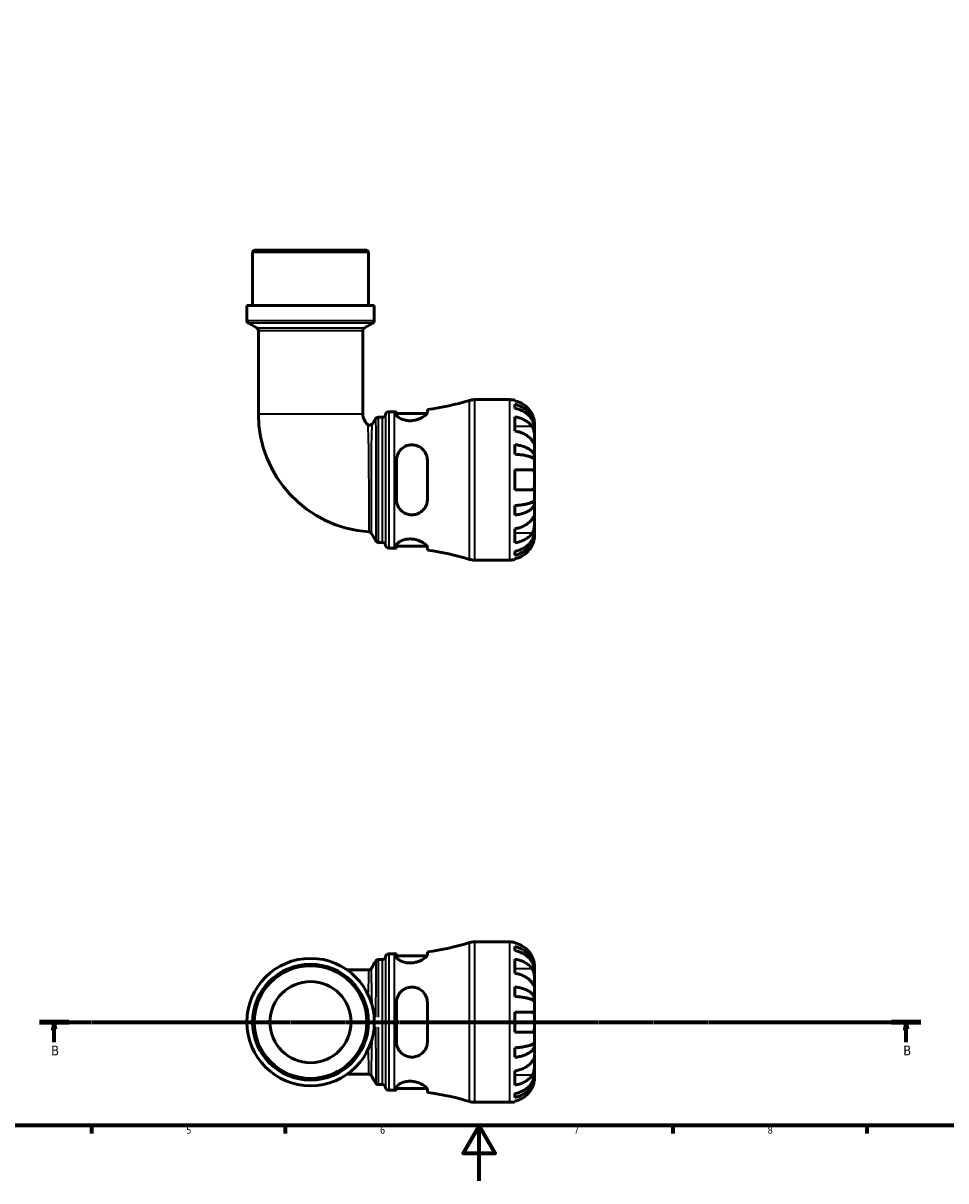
# Model space of a CAD drawing. Header units: millimetres. Extents: x 0 to 902, y 0 to 823.
# Tile 2 of 5: x 256 to 589, y 0 to 419. Entities that reach past the tile are written whole.
import ezdxf

# ---------------------------------------------------------------- set-up
doc = ezdxf.new("R2010")
doc.units = ezdxf.units.MM
doc.linetypes.add('CHAIN', pattern=[0.7087, 0.4724, -0.0591, 0.1181, -0.0591])
for name, color, linetype, lineweight in [('Border (ISO)', 7, 'Continuous', 70), ('Section Line (ISO)', 7, 'CHAIN', 70), ('Visible (ISO)', 7, 'Continuous', 50), ('Visible Narrow (ISO)', 7, 'Continuous', 35)]:
    doc.layers.add(name, color=color, linetype=linetype, lineweight=lineweight)
doc.styles.add('Label Text (ISO)', font='tahoma.ttf')
doc.styles.add('Note Text (ISO)', font='tahoma.ttf')

# ---------------------------------------------------------------- blocks, each defined once
blk = doc.blocks.new('Borders Default Border')
at = {"layer": 'Border (ISO)'}
for p, q in [((280.33, 20), (280.33, 17.1)), ((350.42, 20), (350.42, 17.1)), ((490.58, 20), (490.58, 17.1)), ((560.67, 20), (560.67, 17.1))]:
    blk.add_line(p, q, dxfattribs=at)
at = {"layer": 'Border (ISO)', "flags": 128}
for points in [[(20, 20), (20, 574), (821, 574), (821, 20), (20, 20)], [(420.5, 0), (420.5, 20), (414.73, 10), (426.27, 10), (420.5, 20)]]:
    blk.add_lwpolyline(points, dxfattribs=at)
at = {"layer": 'Border (ISO)', "color": 232, "true_color": 0xca0064, "char_height": 2.5, "attachment_point": 7, "style": 'Note Text (ISO)'}
for s, insert in [('5', (314.64, 17.05)), ('6', (384.66, 17.05)), ('7', (454.77, 17.1)), ('8', (524.81, 17.04))]:
    blk.add_mtext(s, dxfattribs=dict(at, insert=insert))
blk = doc.blocks.new('2dTransSection0')
at = {"layer": 'Section Line (ISO)', "linetype": 'CHAIN'}
blk.add_line((261.57, 57.4), (580.2, 57.4), dxfattribs=at)
at = {"layer": 'Section Line (ISO)', "linetype": 'Continuous', "lineweight": 140}
for p, q in [((261.57, 57.4), (272.18, 57.4)), ((569.59, 57.4), (580.2, 57.4))]:
    blk.add_line(p, q, dxfattribs=at)
at = {"layer": 'Section Line (ISO)', "linetype": 'Continuous'}
for p, q in [((266.88, 57.4), (266.38, 54.9)), ((266.38, 54.9), (267.38, 54.9)), ((266.88, 54.9), (266.88, 57.4)), ((267.38, 54.9), (266.88, 57.4)), ((266.88, 50.11), (266.88, 54.9)), ((574.89, 57.4), (574.39, 54.9)), ((574.39, 54.9), (575.39, 54.9)), ((574.89, 54.9), (574.89, 57.4)), ((575.39, 54.9), (574.89, 57.4)), ((574.89, 50.11), (574.89, 54.9))]:
    blk.add_line(p, q, dxfattribs=at)
at = {"layer": 'Section Line (ISO)', "linetype": 'Continuous', "flags": 128}
for points in [[(267.38, 54.9), (266.88, 57.4), (266.38, 54.9), (267.38, 54.9)], [(575.39, 54.9), (574.89, 57.4), (574.39, 54.9), (575.39, 54.9)]]:
    blk.add_lwpolyline(points, dxfattribs=at)
at = {"layer": 'Section Line (ISO)'}
for points in [[(267.38, 54.9), (266.88, 57.4), (266.38, 54.9), (267.38, 54.9)], [(575.39, 54.9), (574.89, 57.4), (574.39, 54.9), (575.39, 54.9)]]:
    blk.add_solid(points, dxfattribs=at)
at = {"layer": 'Section Line (ISO)', "char_height": 3.5, "attachment_point": 7, "style": 'Label Text (ISO)'}
for insert in [(265.81, 45.4), (573.83, 45.4)]:
    blk.add_mtext('B', dxfattribs=dict(at, insert=insert))

msp = doc.modelspace()

# ---------------------------------------------------------------- linework, layer by layer
at = {"layer": 'Visible (ISO)'}
for p, q in [((339.198, 336.491), (338.618, 335.911)), ((380.528, 335.911), (338.618, 335.911)), ((338.618, 316.491), (338.618, 335.911)), ((339.198, 336.491), (379.948, 336.491)), ((379.948, 336.491), (380.528, 335.911)), ((380.528, 316.491), (380.528, 335.911)), ((382.624, 316.491), (336.523, 316.491)), ((336.523, 311.161), (336.523, 316.491)), ((382.624, 311.161), (382.624, 316.491)), ((340.134, 308.406), (337.103, 310.156)), ((379.013, 308.406), (382.044, 310.156)), ((340.714, 307.402), (340.714, 277.366)), ((378.433, 307.402), (378.433, 277.366)), ((418.781, 282.491), (431.573, 282.491)), ((433.373, 282.309), (433.373, 282.084)), ((433.373, 280.776), (433.373, 279.343)), ((387.848, 278.141), (389.928, 278.141)), ((390.608, 278.144), (390.608, 277.117)), ((390.608, 277.501), (401.666, 277.501)), ((401.808, 277.917), (401.808, 278.911)), ((381.924, 273.789), (383.104, 275.588)), ((384.074, 276.111), (385.546, 276.111)), ((433.373, 276.255), (433.373, 271.164)), ((440.573, 272.204), (440.555, 272.204)), ((440.573, 272.204), (440.573, 273.491)), ((440.573, 271.714), (440.573, 272.204)), ((440.573, 267.633), (440.573, 271.714)), ((433.373, 266.226), (433.373, 262.767)), ((440.573, 261.732), (440.573, 267.633)), ((390.608, 260.531), (390.608, 246.451)), ((401.808, 246.451), (401.808, 260.531)), ((440.573, 261.732), (439.248, 261.732)), ((440.573, 260.55), (440.573, 261.732)), ((440.573, 253.491), (440.573, 260.55)), ((433.373, 257.091), (433.373, 249.891)), ((440.573, 246.433), (440.573, 253.491)), ((433.373, 244.216), (433.373, 240.757)), ((440.573, 245.25), (439.248, 245.25)), ((440.573, 245.25), (440.573, 246.433)), ((440.573, 239.349), (440.573, 245.25)), ((440.573, 235.268), (440.573, 239.349)), ((433.373, 235.819), (433.373, 230.728)), ((440.573, 234.778), (440.555, 234.778)), ((440.573, 234.778), (440.573, 235.268)), ((440.573, 233.491), (440.573, 234.778)), ((383.113, 231.451), (381.557, 234.147)), ((384.118, 230.871), (385.546, 230.871)), ((387.848, 228.841), (389.928, 228.841)), ((390.608, 229.865), (390.608, 228.839)), ((390.608, 229.481), (401.666, 229.481)), ((401.808, 228.072), (401.808, 229.066)), ((433.373, 227.639), (433.373, 226.207)), ((418.781, 224.491), (431.573, 224.491)), ((433.373, 224.899), (433.373, 224.673)), ((418.781, 86.401), (431.573, 86.401)), ((433.373, 86.219), (433.373, 85.993)), ((433.373, 84.686), (433.373, 83.253)), ((384.113, 80.021), (385.546, 80.021)), ((387.848, 82.051), (389.928, 82.051)), ((390.608, 82.053), (390.608, 81.027)), ((390.608, 81.411), (401.666, 81.411)), ((401.808, 81.826), (401.808, 82.821)), ((433.373, 80.164), (433.373, 75.073)), ((380.579, 76.26), (372.826, 76.26)), ((440.573, 76.114), (440.555, 76.114)), ((440.573, 76.114), (440.573, 77.401)), ((440.573, 75.624), (440.573, 76.114)), ((440.573, 71.543), (440.573, 75.624)), ((440.573, 65.642), (440.573, 71.543)), ((433.373, 70.136), (433.373, 66.676)), ((390.608, 64.441), (390.608, 50.361)), ((401.808, 50.361), (401.808, 64.441)), ((440.573, 65.642), (439.248, 65.642)), ((440.573, 64.459), (440.573, 65.642)), ((440.573, 57.401), (440.573, 64.459)), ((433.373, 61.001), (433.373, 53.801)), ((440.573, 50.342), (440.573, 57.401)), ((440.573, 49.16), (440.573, 50.342)), ((433.373, 48.126), (433.373, 44.666)), ((440.573, 49.16), (439.248, 49.16)), ((440.573, 43.259), (440.573, 49.16)), ((440.573, 39.178), (440.573, 43.259)), ((372.826, 38.541), (380.579, 38.541)), ((433.373, 39.729), (433.373, 34.637)), ((440.573, 38.688), (440.555, 38.688)), ((440.573, 38.688), (440.573, 39.178)), ((440.573, 37.401), (440.573, 38.688)), ((384.113, 34.781), (385.546, 34.781)), ((390.608, 33.775), (390.608, 32.748)), ((387.848, 32.751), (389.928, 32.751)), ((390.608, 33.391), (401.666, 33.391)), ((401.808, 31.981), (401.808, 32.976)), ((433.373, 31.549), (433.373, 30.116)), ((418.781, 28.401), (431.573, 28.401)), ((433.373, 28.809), (433.373, 28.583))]:
    msp.add_line(p, q, dxfattribs=at)
for radius in [23.051, 20.955, 20.375, 14.668]:
    msp.add_circle((359.573, 57.401), radius, dxfattribs=at)
for centre, radius, start, end in [((337.683, 311.161), 1.16, 180, 240), ((381.464, 311.161), 1.16, 300, 0), ((339.554, 307.402), 1.16, 0, 60), ((379.593, 307.402), 1.16, 120, 180), ((389.928, 370.206), 92.065, 277.4141, 287.14711), ((418.781, 276.691), 5.8, 90, 107.14711), ((431.573, 273.491), 9, 78.46304, 90), ((383.448, 277.366), 42.734, 180, 266.21699), ((383.448, 277.366), 5.016, 180, 229.69318), ((385.546, 277.271), 1.16, 270, 352.81924), ((387.848, 276.981), 1.16, 90, 172.81924), ((389.928, 370.206), 92.065, 270, 270.4232), ((380.954, 274.426), 1.16, 229.69318, 326.71348), ((384.074, 274.951), 1.16, 90, 146.71348), ((380.552, 233.567), 1.16, 30, 86.21699), ((384.118, 232.031), 1.16, 210, 270), ((385.546, 229.711), 1.16, 7.18076, 90), ((387.848, 230.001), 1.16, 187.18076, 270), ((389.928, 136.776), 92.065, 89.5768, 90), ((389.928, 136.776), 92.065, 72.85289, 82.5859), ((418.781, 230.291), 5.8, 252.85289, 270), ((431.573, 233.491), 9, 270, 281.53696), ((389.928, 174.116), 92.065, 277.4141, 287.14711), ((418.781, 80.601), 5.8, 90, 107.14711), ((431.573, 77.401), 9, 78.46304, 90), ((385.546, 81.181), 1.16, 270, 352.81924), ((387.848, 80.891), 1.16, 90, 172.81924), ((389.928, 174.116), 92.065, 270, 270.4232), ((385.546, 33.621), 1.16, 7.18076, 90), ((387.848, 33.911), 1.16, 187.18076, 270), ((389.928, -59.314), 92.065, 89.5768, 90), ((389.928, -59.314), 92.065, 72.85289, 82.5859), ((418.781, 34.201), 5.8, 252.85289, 270), ((431.573, 37.401), 9, 270, 281.53696)]:
    msp.add_arc(centre, radius, start, end, dxfattribs=at)
for points, knots in [([(439.697, 277.091), (439.514, 277.479), (439.295, 277.872), (438.709, 278.753), (438.318, 279.226), (437.531, 280.017), (437.064, 280.408), (436.058, 281.084), (435.519, 281.368), (434.509, 281.788), (433.948, 281.966), (433.373, 282.084)], [4.42788405, 4.42788405, 4.42788405, 4.42788405, 4.5512464, 4.5512464, 4.71913293, 4.71913293, 4.88586959, 4.88586959, 5.05260626, 5.05260626, 5.21400469, 5.21400469, 5.21400469, 5.21400469]), ([(433.373, 280.776), (433.95, 280.662), (434.514, 280.49), (435.526, 280.083), (436.065, 279.809), (437.072, 279.156), (437.54, 278.778), (438.325, 278.016), (438.716, 277.562), (439.39, 276.583), (439.673, 276.059), (440.099, 275.061), (440.281, 274.494), (440.518, 273.337), (440.573, 272.746), (440.573, 272.204)], [0.1707461, 0.1707461, 0.1707461, 0.1707461, 0.33284, 0.33284, 0.4994944, 0.4994944, 0.6661487, 0.6661487, 0.8332087, 0.8332087, 1.0002688, 1.0002688, 1.1679728, 1.1679728, 1.3356767, 1.3356767, 1.3356767, 1.3356767]), ([(401.808, 277.917), (401.808, 277.849), (401.793, 277.776), (401.686, 277.49), (401.507, 277.249), (400.907, 276.672), (400.437, 276.328), (399.317, 275.709), (398.677, 275.431), (397.433, 275.072), (396.866, 274.961), (395.749, 274.862), (395.217, 274.866), (394.101, 274.98), (393.542, 275.105), (392.432, 275.47), (391.918, 275.725), (391.105, 276.268), (390.82, 276.555), (390.635, 276.92), (390.608, 277.022), (390.608, 277.117)], [-1.976846, -1.976846, -1.976846, -1.976846, -1.9031641, -1.9031641, -1.705924, -1.705924, -1.4576478, -1.4576478, -1.2245583, -1.2245583, -1.0486206, -1.0486206, -0.8868322, -0.8868322, -0.6981746, -0.6981746, -0.4672608, -0.4672608, -0.2235625, -0.2235625, -0.1230578, -0.1230578, -0.1230578, -0.1230578]), ([(440.573, 271.714), (440.573, 272.196), (440.518, 272.722), (440.281, 273.753), (440.099, 274.257), (439.673, 275.146), (439.39, 275.612), (438.716, 276.482), (438.325, 276.887), (437.54, 277.565), (437.072, 277.902), (436.065, 278.482), (435.526, 278.726), (434.514, 279.088), (433.95, 279.241), (433.373, 279.343)], [4.0142509, 4.0142509, 4.0142509, 4.0142509, 4.1819549, 4.1819549, 4.3496588, 4.3496588, 4.5167189, 4.5167189, 4.6837789, 4.6837789, 4.8504333, 4.8504333, 5.0170876, 5.0170876, 5.1791816, 5.1791816, 5.1791816, 5.1791816]), ([(440.573, 273.491), (440.573, 273.491), (440.573, 273.527), (440.571, 273.675), (440.568, 273.794), (440.542, 274.178), (440.51, 274.479), (440.396, 275.081), (440.334, 275.347), (440.201, 275.807), (440.142, 275.99), (440.016, 276.344), (439.95, 276.515), (439.821, 276.821), (439.76, 276.957), (439.697, 277.091)], [0, 0, 0, 0, 0.08783311, 0.08783311, 0.18435408, 0.18435408, 0.32279749, 0.32279749, 0.41754463, 0.41754463, 0.47774931, 0.47774931, 0.53276241, 0.53276241, 0.57681269, 0.57681269, 0.57681269, 0.57681269]), ([(433.373, 276.255), (433.948, 276.171), (434.509, 276.046), (435.519, 275.749), (436.058, 275.548), (437.064, 275.07), (437.531, 274.793), (438.318, 274.234), (438.709, 273.9), (439.295, 273.276), (439.514, 272.999), (439.697, 272.725)], [0.17075309, 0.17075309, 0.17075309, 0.17075309, 0.33215152, 0.33215152, 0.49888818, 0.49888818, 0.66562485, 0.66562485, 0.83351137, 0.83351137, 0.95687373, 0.95687373, 0.95687373, 0.95687373]), ([(439.697, 272.725), (439.756, 272.636), (439.813, 272.542), (439.963, 272.264), (440.05, 272.07), (440.206, 271.643), (440.274, 271.411), (440.408, 270.831), (440.462, 270.478), (440.543, 269.672), (440.56, 269.227), (440.575, 268.37), (440.573, 267.97), (440.573, 267.633)], [-0.58004807, -0.58004807, -0.58004807, -0.58004807, -0.5384523, -0.5384523, -0.46383793, -0.46383793, -0.3862639, -0.3862639, -0.27840269, -0.27840269, -0.14277912, -0.14277912, 0, 0, 0, 0]), ([(439.697, 267.633), (439.514, 267.908), (439.295, 268.185), (438.709, 268.809), (438.318, 269.143), (437.531, 269.702), (437.064, 269.979), (436.058, 270.457), (435.519, 270.657), (434.509, 270.954), (433.948, 271.08), (433.373, 271.164)], [4.42788405, 4.42788405, 4.42788405, 4.42788405, 4.5512464, 4.5512464, 4.71913293, 4.71913293, 4.88586959, 4.88586959, 5.05260626, 5.05260626, 5.21400469, 5.21400469, 5.21400469, 5.21400469]), ([(390.608, 260.531), (390.608, 260.742), (390.62, 260.952), (390.717, 261.808), (390.902, 262.432), (391.498, 263.642), (391.93, 264.216), (392.951, 265.134), (393.521, 265.492), (394.661, 265.941), (395.197, 266.067), (396.298, 266.158), (396.845, 266.121), (398.04, 265.867), (398.658, 265.609), (399.884, 264.831), (400.455, 264.265), (401.288, 262.997), (401.572, 262.307), (401.775, 261.23), (401.808, 260.882), (401.808, 260.531)], [-1.9564638, -1.9564638, -1.9564638, -1.9564638, -1.890339, -1.890339, -1.6850061, -1.6850061, -1.4589244, -1.4589244, -1.2518906, -1.2518906, -1.0857552, -1.0857552, -0.9194053, -0.9194053, -0.7102433, -0.7102433, -0.4523347, -0.4523347, -0.2137527, -0.2137527, -0.1036387, -0.1036387, -0.1036387, -0.1036387]), ([(433.373, 266.226), (433.95, 266.166), (434.514, 266.076), (435.526, 265.863), (436.065, 265.719), (437.072, 265.377), (437.54, 265.179), (438.325, 264.779), (438.716, 264.541), (439.39, 264.028), (439.673, 263.753), (440.099, 263.23), (440.281, 262.933), (440.518, 262.326), (440.573, 262.016), (440.573, 261.732)], [0.1707461, 0.1707461, 0.1707461, 0.1707461, 0.33284, 0.33284, 0.4994944, 0.4994944, 0.6661487, 0.6661487, 0.8332087, 0.8332087, 1.0002688, 1.0002688, 1.1679728, 1.1679728, 1.3356767, 1.3356767, 1.3356767, 1.3356767]), ([(440.573, 267.633), (440.573, 267.45), (440.573, 267.287), (440.572, 266.998), (440.57, 266.876), (440.555, 266.655), (440.537, 266.586), (440.461, 266.574), (440.405, 266.624), (440.268, 266.795), (440.2, 266.89), (440.043, 267.117), (439.955, 267.248), (439.806, 267.47), (439.753, 267.55), (439.697, 267.633)], [0, 0, 0, 0, 0.07774953, 0.07774953, 0.16081914, 0.16081914, 0.27783798, 0.27783798, 0.3882896, 0.3882896, 0.46542959, 0.46542959, 0.54035429, 0.54035429, 0.57953204, 0.57953204, 0.57953204, 0.57953204]), ([(440.573, 260.55), (440.573, 260.69), (440.518, 260.843), (440.281, 261.142), (440.099, 261.289), (439.673, 261.547), (439.39, 261.682), (438.716, 261.935), (438.325, 262.053), (437.54, 262.25), (437.072, 262.348), (436.065, 262.516), (435.526, 262.587), (434.514, 262.692), (433.95, 262.737), (433.373, 262.767)], [4.0142509, 4.0142509, 4.0142509, 4.0142509, 4.1819549, 4.1819549, 4.3496588, 4.3496588, 4.5167189, 4.5167189, 4.6837789, 4.6837789, 4.8504333, 4.8504333, 5.0170876, 5.0170876, 5.1791816, 5.1791816, 5.1791816, 5.1791816]), ([(433.373, 257.091), (433.948, 257.091), (434.509, 257.091), (435.519, 257.091), (436.058, 257.091), (437.064, 257.091), (437.531, 257.091), (438.318, 257.091), (438.709, 257.091), (439.295, 257.091), (439.514, 257.091), (439.697, 257.091)], [0.17075309, 0.17075309, 0.17075309, 0.17075309, 0.33215152, 0.33215152, 0.49888818, 0.49888818, 0.66562485, 0.66562485, 0.83351137, 0.83351137, 0.95687373, 0.95687373, 0.95687373, 0.95687373]), ([(439.697, 257.091), (439.765, 257.091), (439.829, 257.083), (439.978, 257.039), (440.059, 256.994), (440.208, 256.856), (440.274, 256.761), (440.407, 256.47), (440.462, 256.252), (440.543, 255.67), (440.56, 255.292), (440.575, 254.437), (440.573, 253.967), (440.573, 253.491)], [-0.57647647, -0.57647647, -0.57647647, -0.57647647, -0.52968676, -0.52968676, -0.46054026, -0.46054026, -0.38562403, -0.38562403, -0.27730827, -0.27730827, -0.14258086, -0.14258086, 0, 0, 0, 0]), ([(440.573, 253.491), (440.573, 253.211), (440.573, 252.932), (440.571, 252.363), (440.569, 252.078), (440.546, 251.4), (440.518, 251.038), (440.411, 250.535), (440.351, 250.365), (440.213, 250.134), (440.144, 250.057), (439.984, 249.945), (439.893, 249.911), (439.762, 249.893), (439.73, 249.891), (439.697, 249.891)], [-2.49913258, -2.49913258, -2.49913258, -2.49913258, -2.41505436, -2.41505436, -2.32384732, -2.32384732, -2.1841143, -2.1841143, -2.08674766, -2.08674766, -2.01440674, -2.01440674, -1.93994266, -1.93994266, -1.91637503, -1.91637503, -1.91637503, -1.91637503]), ([(439.697, 249.891), (439.514, 249.891), (439.295, 249.891), (438.709, 249.891), (438.318, 249.891), (437.531, 249.891), (437.064, 249.891), (436.058, 249.891), (435.519, 249.891), (434.509, 249.891), (433.948, 249.891), (433.373, 249.891)], [4.42788405, 4.42788405, 4.42788405, 4.42788405, 4.5512464, 4.5512464, 4.71913293, 4.71913293, 4.88586959, 4.88586959, 5.05260626, 5.05260626, 5.21400469, 5.21400469, 5.21400469, 5.21400469]), ([(401.808, 246.451), (401.808, 246.216), (401.793, 245.983), (401.686, 245.133), (401.507, 244.541), (400.907, 243.311), (400.437, 242.702), (399.317, 241.739), (398.677, 241.37), (397.433, 240.958), (396.866, 240.86), (395.749, 240.845), (395.217, 240.914), (394.101, 241.226), (393.542, 241.489), (392.432, 242.25), (391.918, 242.78), (391.105, 244.022), (390.82, 244.742), (390.635, 245.814), (390.608, 246.132), (390.608, 246.451)], [-1.976846, -1.976846, -1.976846, -1.976846, -1.9031641, -1.9031641, -1.705924, -1.705924, -1.4576478, -1.4576478, -1.2245583, -1.2245583, -1.0486206, -1.0486206, -0.8868322, -0.8868322, -0.6981746, -0.6981746, -0.4672608, -0.4672608, -0.2235625, -0.2235625, -0.1230578, -0.1230578, -0.1230578, -0.1230578]), ([(433.373, 244.216), (433.95, 244.246), (434.514, 244.29), (435.526, 244.395), (436.065, 244.466), (437.072, 244.635), (437.54, 244.733), (438.325, 244.93), (438.716, 245.047), (439.39, 245.3), (439.673, 245.436), (440.099, 245.694), (440.281, 245.841), (440.518, 246.14), (440.573, 246.293), (440.573, 246.433)], [0.1707461, 0.1707461, 0.1707461, 0.1707461, 0.33284, 0.33284, 0.4994944, 0.4994944, 0.6661487, 0.6661487, 0.8332087, 0.8332087, 1.0002688, 1.0002688, 1.1679728, 1.1679728, 1.3356767, 1.3356767, 1.3356767, 1.3356767]), ([(440.573, 245.25), (440.573, 244.967), (440.518, 244.657), (440.281, 244.05), (440.099, 243.753), (439.673, 243.229), (439.39, 242.955), (438.716, 242.442), (438.325, 242.204), (437.54, 241.804), (437.072, 241.606), (436.065, 241.264), (435.526, 241.12), (434.514, 240.907), (433.95, 240.817), (433.373, 240.757)], [4.0142509, 4.0142509, 4.0142509, 4.0142509, 4.1819549, 4.1819549, 4.3496588, 4.3496588, 4.5167189, 4.5167189, 4.6837789, 4.6837789, 4.8504333, 4.8504333, 5.0170876, 5.0170876, 5.1791816, 5.1791816, 5.1791816, 5.1791816]), ([(433.373, 235.819), (433.948, 235.903), (434.509, 236.028), (435.519, 236.325), (436.058, 236.526), (437.064, 237.004), (437.531, 237.281), (438.318, 237.84), (438.709, 238.174), (439.295, 238.797), (439.514, 239.075), (439.697, 239.349)], [0.17075309, 0.17075309, 0.17075309, 0.17075309, 0.33215152, 0.33215152, 0.49888818, 0.49888818, 0.66562485, 0.66562485, 0.83351137, 0.83351137, 0.95687373, 0.95687373, 0.95687373, 0.95687373]), ([(439.697, 239.349), (439.756, 239.438), (439.813, 239.523), (439.963, 239.747), (440.05, 239.876), (440.206, 240.102), (440.274, 240.196), (440.408, 240.361), (440.462, 240.409), (440.543, 240.396), (440.56, 240.305), (440.575, 239.952), (440.573, 239.686), (440.573, 239.349)], [-0.58004807, -0.58004807, -0.58004807, -0.58004807, -0.5384523, -0.5384523, -0.46383793, -0.46383793, -0.3862639, -0.3862639, -0.27840269, -0.27840269, -0.14277912, -0.14277912, 0, 0, 0, 0]), ([(440.573, 239.349), (440.573, 239.166), (440.573, 238.963), (440.572, 238.512), (440.57, 238.263), (440.555, 237.634), (440.537, 237.249), (440.461, 236.495), (440.405, 236.134), (440.268, 235.549), (440.2, 235.32), (440.043, 234.895), (439.955, 234.701), (439.806, 234.43), (439.753, 234.341), (439.697, 234.258)], [0, 0, 0, 0, 0.07774953, 0.07774953, 0.16081914, 0.16081914, 0.27783798, 0.27783798, 0.3882896, 0.3882896, 0.46542959, 0.46542959, 0.54035429, 0.54035429, 0.57953204, 0.57953204, 0.57953204, 0.57953204]), ([(433.373, 227.639), (433.95, 227.741), (434.514, 227.894), (435.526, 228.256), (436.065, 228.5), (437.072, 229.081), (437.54, 229.417), (438.325, 230.096), (438.716, 230.5), (439.39, 231.371), (439.673, 231.837), (440.099, 232.726), (440.281, 233.23), (440.518, 234.26), (440.573, 234.786), (440.573, 235.268)], [0.1707461, 0.1707461, 0.1707461, 0.1707461, 0.33284, 0.33284, 0.4994944, 0.4994944, 0.6661487, 0.6661487, 0.8332087, 0.8332087, 1.0002688, 1.0002688, 1.1679728, 1.1679728, 1.3356767, 1.3356767, 1.3356767, 1.3356767]), ([(440.573, 234.778), (440.573, 234.237), (440.518, 233.646), (440.281, 232.488), (440.099, 231.921), (439.673, 230.923), (439.39, 230.399), (438.716, 229.421), (438.325, 228.967), (437.54, 228.204), (437.072, 227.826), (436.065, 227.174), (435.526, 226.9), (434.514, 226.493), (433.95, 226.321), (433.373, 226.207)], [4.0142509, 4.0142509, 4.0142509, 4.0142509, 4.1819549, 4.1819549, 4.3496588, 4.3496588, 4.5167189, 4.5167189, 4.6837789, 4.6837789, 4.8504333, 4.8504333, 5.0170876, 5.0170876, 5.1791816, 5.1791816, 5.1791816, 5.1791816]), ([(390.608, 229.865), (390.608, 229.928), (390.62, 229.994), (390.717, 230.273), (390.902, 230.506), (391.498, 231.004), (391.93, 231.268), (392.951, 231.704), (393.521, 231.88), (394.661, 232.076), (395.197, 232.117), (396.298, 232.09), (396.845, 232.021), (398.04, 231.762), (398.658, 231.548), (399.884, 230.995), (400.455, 230.64), (401.288, 229.978), (401.572, 229.669), (401.775, 229.28), (401.808, 229.167), (401.808, 229.066)], [-1.9564638, -1.9564638, -1.9564638, -1.9564638, -1.890339, -1.890339, -1.6850061, -1.6850061, -1.4589244, -1.4589244, -1.2518906, -1.2518906, -1.0857552, -1.0857552, -0.9194053, -0.9194053, -0.7102433, -0.7102433, -0.4523347, -0.4523347, -0.2137527, -0.2137527, -0.1036387, -0.1036387, -0.1036387, -0.1036387]), ([(439.697, 234.258), (439.514, 233.984), (439.295, 233.706), (438.709, 233.083), (438.318, 232.749), (437.531, 232.19), (437.064, 231.913), (436.058, 231.435), (435.519, 231.234), (434.509, 230.937), (433.948, 230.811), (433.373, 230.728)], [4.42788405, 4.42788405, 4.42788405, 4.42788405, 4.5512464, 4.5512464, 4.71913293, 4.71913293, 4.88586959, 4.88586959, 5.05260626, 5.05260626, 5.21400469, 5.21400469, 5.21400469, 5.21400469]), ([(439.697, 229.891), (439.765, 230.034), (439.829, 230.179), (439.978, 230.538), (440.059, 230.753), (440.208, 231.194), (440.274, 231.418), (440.407, 231.943), (440.462, 232.229), (440.543, 232.792), (440.56, 233.041), (440.575, 233.397), (440.573, 233.491), (440.573, 233.491)], [-0.57647647, -0.57647647, -0.57647647, -0.57647647, -0.52968676, -0.52968676, -0.46054026, -0.46054026, -0.38562403, -0.38562403, -0.27730827, -0.27730827, -0.14258086, -0.14258086, 0, 0, 0, 0]), ([(433.373, 224.899), (433.948, 225.017), (434.509, 225.195), (435.519, 225.615), (436.058, 225.899), (437.064, 226.574), (437.531, 226.966), (438.318, 227.757), (438.709, 228.229), (439.295, 229.111), (439.514, 229.504), (439.697, 229.891)], [0.17075309, 0.17075309, 0.17075309, 0.17075309, 0.33215152, 0.33215152, 0.49888818, 0.49888818, 0.66562485, 0.66562485, 0.83351137, 0.83351137, 0.95687373, 0.95687373, 0.95687373, 0.95687373]), ([(439.697, 81.001), (439.514, 81.389), (439.295, 81.781), (438.709, 82.663), (438.318, 83.136), (437.531, 83.926), (437.064, 84.318), (436.058, 84.994), (435.519, 85.278), (434.509, 85.698), (433.948, 85.875), (433.373, 85.993)], [4.42788405, 4.42788405, 4.42788405, 4.42788405, 4.5512464, 4.5512464, 4.71913293, 4.71913293, 4.88586959, 4.88586959, 5.05260626, 5.05260626, 5.21400469, 5.21400469, 5.21400469, 5.21400469]), ([(433.373, 84.686), (433.95, 84.571), (434.514, 84.399), (435.526, 83.993), (436.065, 83.719), (437.072, 83.066), (437.54, 82.688), (438.325, 81.926), (438.716, 81.471), (439.39, 80.493), (439.673, 79.969), (440.099, 78.971), (440.281, 78.404), (440.518, 77.246), (440.573, 76.655), (440.573, 76.114)], [0.1707461, 0.1707461, 0.1707461, 0.1707461, 0.33284, 0.33284, 0.4994944, 0.4994944, 0.6661487, 0.6661487, 0.8332087, 0.8332087, 1.0002688, 1.0002688, 1.1679728, 1.1679728, 1.3356767, 1.3356767, 1.3356767, 1.3356767]), ([(384.113, 80.021), (383.989, 80.021), (383.866, 80), (383.645, 79.929), (383.549, 79.879), (383.396, 79.778), (383.338, 79.727), (383.245, 79.634), (383.21, 79.591), (383.154, 79.516), (383.133, 79.483), (383.114, 79.451), (383.113, 79.449), (383.112, 79.448)], [6.28318883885, 6.28318883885, 6.28318883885, 6.28318883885, 6.28332367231, 6.28332367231, 6.28346757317, 6.28346757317, 6.28361147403, 6.28361147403, 6.28375537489, 6.28375537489, 6.28389927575, 6.28389927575, 6.28390834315, 6.28390834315, 6.28390834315, 6.28390834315]), ([(401.808, 81.826), (401.808, 81.759), (401.793, 81.686), (401.686, 81.399), (401.507, 81.159), (400.907, 80.582), (400.437, 80.237), (399.317, 79.618), (398.677, 79.341), (397.433, 78.981), (396.866, 78.871), (395.749, 78.772), (395.217, 78.776), (394.101, 78.89), (393.542, 79.015), (392.432, 79.379), (391.918, 79.635), (391.105, 80.177), (390.82, 80.464), (390.635, 80.83), (390.608, 80.932), (390.608, 81.027)], [-1.976846, -1.976846, -1.976846, -1.976846, -1.9031641, -1.9031641, -1.705924, -1.705924, -1.4576478, -1.4576478, -1.2245583, -1.2245583, -1.0486206, -1.0486206, -0.8868322, -0.8868322, -0.6981746, -0.6981746, -0.4672608, -0.4672608, -0.2235625, -0.2235625, -0.1230578, -0.1230578, -0.1230578, -0.1230578]), ([(440.573, 75.624), (440.573, 76.106), (440.518, 76.632), (440.281, 77.662), (440.099, 78.167), (439.673, 79.055), (439.39, 79.521), (438.716, 80.392), (438.325, 80.796), (437.54, 81.475), (437.072, 81.811), (436.065, 82.392), (435.526, 82.636), (434.514, 82.998), (433.95, 83.151), (433.373, 83.253)], [4.0142509, 4.0142509, 4.0142509, 4.0142509, 4.1819549, 4.1819549, 4.3496588, 4.3496588, 4.5167189, 4.5167189, 4.6837789, 4.6837789, 4.8504333, 4.8504333, 5.0170876, 5.0170876, 5.1791816, 5.1791816, 5.1791816, 5.1791816]), ([(433.373, 80.164), (433.948, 80.081), (434.509, 79.955), (435.519, 79.658), (436.058, 79.457), (437.064, 78.98), (437.531, 78.703), (438.318, 78.144), (438.709, 77.81), (439.295, 77.186), (439.514, 76.908), (439.697, 76.634)], [0.17075309, 0.17075309, 0.17075309, 0.17075309, 0.33215152, 0.33215152, 0.49888818, 0.49888818, 0.66562485, 0.66562485, 0.83351137, 0.83351137, 0.95687373, 0.95687373, 0.95687373, 0.95687373]), ([(440.573, 77.401), (440.573, 77.401), (440.573, 77.434), (440.571, 77.569), (440.569, 77.676), (440.546, 78.034), (440.518, 78.327), (440.411, 78.922), (440.351, 79.189), (440.213, 79.681), (440.144, 79.897), (439.984, 80.34), (439.893, 80.566), (439.762, 80.86), (439.73, 80.931), (439.697, 81.001)], [-2.49913258, -2.49913258, -2.49913258, -2.49913258, -2.41505436, -2.41505436, -2.32384732, -2.32384732, -2.1841143, -2.1841143, -2.08674766, -2.08674766, -2.01440674, -2.01440674, -1.93994266, -1.93994266, -1.91637503, -1.91637503, -1.91637503, -1.91637503]), ([(381.579, 76.834), (381.562, 76.804), (381.541, 76.771), (381.486, 76.697), (381.452, 76.655), (381.362, 76.562), (381.305, 76.511), (381.156, 76.41), (381.063, 76.36), (380.84, 76.284), (380.71, 76.26), (380.579, 76.26)], [1.5577315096, 1.5577315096, 1.5577315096, 1.5577315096, 1.5585910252, 1.5585910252, 1.5594505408, 1.5594505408, 1.5603100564, 1.5603100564, 1.5611695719, 1.5611695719, 1.5620290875, 1.5620290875, 1.5620290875, 1.5620290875]), ([(439.697, 76.634), (439.756, 76.546), (439.813, 76.452), (439.963, 76.174), (440.05, 75.979), (440.206, 75.552), (440.274, 75.321), (440.408, 74.741), (440.462, 74.388), (440.543, 73.582), (440.56, 73.136), (440.575, 72.279), (440.573, 71.88), (440.573, 71.543)], [-0.58004807, -0.58004807, -0.58004807, -0.58004807, -0.5384523, -0.5384523, -0.46383793, -0.46383793, -0.3862639, -0.3862639, -0.27840269, -0.27840269, -0.14277912, -0.14277912, 0, 0, 0, 0]), ([(439.697, 71.543), (439.514, 71.817), (439.295, 72.095), (438.709, 72.718), (438.318, 73.052), (437.531, 73.612), (437.064, 73.889), (436.058, 74.366), (435.519, 74.567), (434.509, 74.864), (433.948, 74.99), (433.373, 75.073)], [4.42788405, 4.42788405, 4.42788405, 4.42788405, 4.5512464, 4.5512464, 4.71913293, 4.71913293, 4.88586959, 4.88586959, 5.05260626, 5.05260626, 5.21400469, 5.21400469, 5.21400469, 5.21400469]), ([(440.573, 71.543), (440.573, 71.36), (440.573, 71.197), (440.572, 70.908), (440.57, 70.786), (440.555, 70.564), (440.537, 70.495), (440.461, 70.483), (440.405, 70.533), (440.268, 70.705), (440.2, 70.8), (440.043, 71.027), (439.955, 71.158), (439.806, 71.38), (439.753, 71.46), (439.697, 71.543)], [0, 0, 0, 0, 0.07774953, 0.07774953, 0.16081914, 0.16081914, 0.27783798, 0.27783798, 0.3882896, 0.3882896, 0.46542959, 0.46542959, 0.54035429, 0.54035429, 0.57953204, 0.57953204, 0.57953204, 0.57953204]), ([(390.608, 64.441), (390.608, 64.652), (390.62, 64.862), (390.717, 65.717), (390.902, 66.342), (391.498, 67.552), (391.93, 68.125), (392.951, 69.044), (393.521, 69.401), (394.661, 69.851), (395.197, 69.976), (396.298, 70.067), (396.845, 70.031), (398.04, 69.777), (398.658, 69.518), (399.884, 68.741), (400.455, 68.175), (401.288, 66.907), (401.572, 66.217), (401.775, 65.139), (401.808, 64.792), (401.808, 64.441)], [-1.9564638, -1.9564638, -1.9564638, -1.9564638, -1.890339, -1.890339, -1.6850061, -1.6850061, -1.4589244, -1.4589244, -1.2518906, -1.2518906, -1.0857552, -1.0857552, -0.9194053, -0.9194053, -0.7102433, -0.7102433, -0.4523347, -0.4523347, -0.2137527, -0.2137527, -0.1036387, -0.1036387, -0.1036387, -0.1036387]), ([(433.373, 70.136), (433.95, 70.076), (434.514, 69.985), (435.526, 69.772), (436.065, 69.629), (437.072, 69.287), (437.54, 69.088), (438.325, 68.689), (438.716, 68.451), (439.39, 67.938), (439.673, 67.663), (440.099, 67.14), (440.281, 66.843), (440.518, 66.236), (440.573, 65.926), (440.573, 65.642)], [0.1707461, 0.1707461, 0.1707461, 0.1707461, 0.33284, 0.33284, 0.4994944, 0.4994944, 0.6661487, 0.6661487, 0.8332087, 0.8332087, 1.0002688, 1.0002688, 1.1679728, 1.1679728, 1.3356767, 1.3356767, 1.3356767, 1.3356767]), ([(440.573, 64.459), (440.573, 64.599), (440.518, 64.752), (440.281, 65.052), (440.099, 65.198), (439.673, 65.456), (439.39, 65.592), (438.716, 65.845), (438.325, 65.962), (437.54, 66.16), (437.072, 66.257), (436.065, 66.426), (435.526, 66.497), (434.514, 66.602), (433.95, 66.647), (433.373, 66.676)], [4.0142509, 4.0142509, 4.0142509, 4.0142509, 4.1819549, 4.1819549, 4.3496588, 4.3496588, 4.5167189, 4.5167189, 4.6837789, 4.6837789, 4.8504333, 4.8504333, 5.0170876, 5.0170876, 5.1791816, 5.1791816, 5.1791816, 5.1791816]), ([(433.373, 61.001), (433.948, 61.001), (434.509, 61.001), (435.519, 61.001), (436.058, 61.001), (437.064, 61.001), (437.531, 61.001), (438.318, 61.001), (438.709, 61.001), (439.295, 61.001), (439.514, 61.001), (439.697, 61.001)], [0.17075309, 0.17075309, 0.17075309, 0.17075309, 0.33215152, 0.33215152, 0.49888818, 0.49888818, 0.66562485, 0.66562485, 0.83351137, 0.83351137, 0.95687373, 0.95687373, 0.95687373, 0.95687373]), ([(439.697, 61.001), (439.699, 61.001), (439.701, 61.001), (439.791, 61), (439.874, 60.985), (440.018, 60.926), (440.08, 60.885), (440.204, 60.768), (440.264, 60.684), (440.402, 60.403), (440.461, 60.171), (440.544, 59.571), (440.56, 59.197), (440.575, 58.348), (440.573, 57.877), (440.573, 57.401)], [-0.58332629, -0.58332629, -0.58332629, -0.58332629, -0.58206847, -0.58206847, -0.51861604, -0.51861604, -0.4628074, -0.4628074, -0.39473272, -0.39473272, -0.27692423, -0.27692423, -0.14288351, -0.14288351, 0, 0, 0, 0]), ([(440.573, 57.401), (440.573, 57.108), (440.573, 56.817), (440.571, 56.22), (440.568, 55.92), (440.542, 55.236), (440.51, 54.882), (440.396, 54.398), (440.334, 54.237), (440.201, 54.032), (440.142, 53.968), (440.016, 53.875), (439.95, 53.843), (439.821, 53.808), (439.76, 53.801), (439.697, 53.801)], [0, 0, 0, 0, 0.08783311, 0.08783311, 0.18435408, 0.18435408, 0.32279749, 0.32279749, 0.41754463, 0.41754463, 0.47774931, 0.47774931, 0.53276241, 0.53276241, 0.57681269, 0.57681269, 0.57681269, 0.57681269]), ([(401.808, 50.361), (401.808, 50.126), (401.793, 49.892), (401.686, 49.043), (401.507, 48.451), (400.907, 47.221), (400.437, 46.612), (399.317, 45.648), (398.677, 45.28), (397.433, 44.868), (396.866, 44.769), (395.749, 44.754), (395.217, 44.823), (394.101, 45.135), (393.542, 45.399), (392.432, 46.16), (391.918, 46.69), (391.105, 47.931), (390.82, 48.651), (390.635, 49.723), (390.608, 50.041), (390.608, 50.361)], [-1.976846, -1.976846, -1.976846, -1.976846, -1.9031641, -1.9031641, -1.705924, -1.705924, -1.4576478, -1.4576478, -1.2245583, -1.2245583, -1.0486206, -1.0486206, -0.8868322, -0.8868322, -0.6981746, -0.6981746, -0.4672608, -0.4672608, -0.2235625, -0.2235625, -0.1230578, -0.1230578, -0.1230578, -0.1230578]), ([(439.697, 53.801), (439.514, 53.801), (439.295, 53.801), (438.709, 53.801), (438.318, 53.801), (437.531, 53.801), (437.064, 53.801), (436.058, 53.801), (435.519, 53.801), (434.509, 53.801), (433.948, 53.801), (433.373, 53.801)], [4.42788405, 4.42788405, 4.42788405, 4.42788405, 4.5512464, 4.5512464, 4.71913293, 4.71913293, 4.88586959, 4.88586959, 5.05260626, 5.05260626, 5.21400469, 5.21400469, 5.21400469, 5.21400469]), ([(433.373, 48.126), (433.95, 48.155), (434.514, 48.2), (435.526, 48.305), (436.065, 48.376), (437.072, 48.545), (437.54, 48.642), (438.325, 48.839), (438.716, 48.957), (439.39, 49.21), (439.673, 49.345), (440.099, 49.604), (440.281, 49.75), (440.518, 50.05), (440.573, 50.203), (440.573, 50.342)], [0.1707461, 0.1707461, 0.1707461, 0.1707461, 0.33284, 0.33284, 0.4994944, 0.4994944, 0.6661487, 0.6661487, 0.8332087, 0.8332087, 1.0002688, 1.0002688, 1.1679728, 1.1679728, 1.3356767, 1.3356767, 1.3356767, 1.3356767]), ([(440.573, 49.16), (440.573, 48.876), (440.518, 48.566), (440.281, 47.959), (440.099, 47.662), (439.673, 47.139), (439.39, 46.864), (438.716, 46.351), (438.325, 46.113), (437.54, 45.714), (437.072, 45.515), (436.065, 45.173), (435.526, 45.03), (434.514, 44.817), (433.95, 44.726), (433.373, 44.666)], [4.0142509, 4.0142509, 4.0142509, 4.0142509, 4.1819549, 4.1819549, 4.3496588, 4.3496588, 4.5167189, 4.5167189, 4.6837789, 4.6837789, 4.8504333, 4.8504333, 5.0170876, 5.0170876, 5.1791816, 5.1791816, 5.1791816, 5.1791816]), ([(433.373, 39.729), (433.948, 39.812), (434.509, 39.938), (435.519, 40.235), (436.058, 40.436), (437.064, 40.913), (437.531, 41.19), (438.318, 41.749), (438.709, 42.083), (439.295, 42.707), (439.514, 42.985), (439.697, 43.259)], [0.17075309, 0.17075309, 0.17075309, 0.17075309, 0.33215152, 0.33215152, 0.49888818, 0.49888818, 0.66562485, 0.66562485, 0.83351137, 0.83351137, 0.95687373, 0.95687373, 0.95687373, 0.95687373]), ([(439.697, 43.259), (439.756, 43.347), (439.813, 43.432), (439.963, 43.657), (440.05, 43.786), (440.206, 44.011), (440.274, 44.105), (440.408, 44.271), (440.462, 44.319), (440.543, 44.306), (440.56, 44.214), (440.575, 43.862), (440.573, 43.595), (440.573, 43.259)], [-0.58004807, -0.58004807, -0.58004807, -0.58004807, -0.5384523, -0.5384523, -0.46383793, -0.46383793, -0.3862639, -0.3862639, -0.27840269, -0.27840269, -0.14277912, -0.14277912, 0, 0, 0, 0]), ([(440.573, 43.259), (440.573, 43.076), (440.573, 42.873), (440.572, 42.422), (440.57, 42.172), (440.555, 41.544), (440.537, 41.159), (440.461, 40.405), (440.405, 40.044), (440.268, 39.459), (440.2, 39.229), (440.043, 38.804), (439.955, 38.61), (439.806, 38.339), (439.753, 38.251), (439.697, 38.168)], [0, 0, 0, 0, 0.07774953, 0.07774953, 0.16081914, 0.16081914, 0.27783798, 0.27783798, 0.3882896, 0.3882896, 0.46542959, 0.46542959, 0.54035429, 0.54035429, 0.57953204, 0.57953204, 0.57953204, 0.57953204]), ([(380.579, 38.541), (380.703, 38.541), (380.826, 38.52), (381.047, 38.45), (381.142, 38.4), (381.295, 38.299), (381.353, 38.248), (381.446, 38.154), (381.481, 38.112), (381.538, 38.036), (381.559, 38.003), (381.578, 37.972), (381.578, 37.97), (381.579, 37.968)], [-1.5620156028, -1.5620156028, -1.5620156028, -1.5620156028, -1.5612023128, -1.5612023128, -1.5603427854, -1.5603427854, -1.559483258, -1.559483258, -1.5586237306, -1.5586237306, -1.5577642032, -1.5577642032, -1.5577179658, -1.5577179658, -1.5577179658, -1.5577179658]), ([(433.373, 31.549), (433.95, 31.651), (434.514, 31.804), (435.526, 32.166), (436.065, 32.41), (437.072, 32.991), (437.54, 33.327), (438.325, 34.005), (438.716, 34.41), (439.39, 35.28), (439.673, 35.747), (440.099, 36.635), (440.281, 37.14), (440.518, 38.17), (440.573, 38.696), (440.573, 39.178)], [0.1707461, 0.1707461, 0.1707461, 0.1707461, 0.33284, 0.33284, 0.4994944, 0.4994944, 0.6661487, 0.6661487, 0.8332087, 0.8332087, 1.0002688, 1.0002688, 1.1679728, 1.1679728, 1.3356767, 1.3356767, 1.3356767, 1.3356767]), ([(440.573, 38.688), (440.573, 38.147), (440.518, 37.556), (440.281, 36.398), (440.099, 35.831), (439.673, 34.833), (439.39, 34.309), (438.716, 33.331), (438.325, 32.876), (437.54, 32.114), (437.072, 31.736), (436.065, 31.083), (435.526, 30.809), (434.514, 30.403), (433.95, 30.231), (433.373, 30.116)], [4.0142509, 4.0142509, 4.0142509, 4.0142509, 4.1819549, 4.1819549, 4.3496588, 4.3496588, 4.5167189, 4.5167189, 4.6837789, 4.6837789, 4.8504333, 4.8504333, 5.0170876, 5.0170876, 5.1791816, 5.1791816, 5.1791816, 5.1791816]), ([(439.697, 38.168), (439.514, 37.894), (439.295, 37.616), (438.709, 36.992), (438.318, 36.658), (437.531, 36.099), (437.064, 35.822), (436.058, 35.344), (435.519, 35.144), (434.509, 34.847), (433.948, 34.721), (433.373, 34.637)], [4.42788405, 4.42788405, 4.42788405, 4.42788405, 4.5512464, 4.5512464, 4.71913293, 4.71913293, 4.88586959, 4.88586959, 5.05260626, 5.05260626, 5.21400469, 5.21400469, 5.21400469, 5.21400469]), ([(383.112, 35.354), (383.129, 35.325), (383.15, 35.293), (383.204, 35.218), (383.238, 35.177), (383.328, 35.084), (383.384, 35.034), (383.533, 34.932), (383.626, 34.881), (383.85, 34.805), (383.981, 34.781), (384.113, 34.781)], [3.14088625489, 3.14088625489, 3.14088625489, 3.14088625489, 3.14103015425, 3.14103015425, 3.14117405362, 3.14117405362, 3.14131795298, 3.14131795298, 3.14146185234, 3.14146185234, 3.1416057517, 3.1416057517, 3.1416057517, 3.1416057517]), ([(390.608, 33.775), (390.608, 33.838), (390.62, 33.903), (390.717, 34.183), (390.902, 34.416), (391.498, 34.914), (391.93, 35.177), (392.951, 35.613), (393.521, 35.79), (394.661, 35.985), (395.197, 36.027), (396.298, 35.999), (396.845, 35.931), (398.04, 35.672), (398.658, 35.458), (399.884, 34.905), (400.455, 34.55), (401.288, 33.888), (401.572, 33.578), (401.775, 33.19), (401.808, 33.077), (401.808, 32.976)], [-1.9564638, -1.9564638, -1.9564638, -1.9564638, -1.890339, -1.890339, -1.6850061, -1.6850061, -1.4589244, -1.4589244, -1.2518906, -1.2518906, -1.0857552, -1.0857552, -0.9194053, -0.9194053, -0.7102433, -0.7102433, -0.4523347, -0.4523347, -0.2137527, -0.2137527, -0.1036387, -0.1036387, -0.1036387, -0.1036387]), ([(433.373, 28.809), (433.948, 28.927), (434.509, 29.104), (435.519, 29.524), (436.058, 29.808), (437.064, 30.484), (437.531, 30.876), (438.318, 31.666), (438.709, 32.139), (439.295, 33.021), (439.514, 33.413), (439.697, 33.801)], [0.17075309, 0.17075309, 0.17075309, 0.17075309, 0.33215152, 0.33215152, 0.49888818, 0.49888818, 0.66562485, 0.66562485, 0.83351137, 0.83351137, 0.95687373, 0.95687373, 0.95687373, 0.95687373]), ([(439.697, 33.801), (439.765, 33.944), (439.829, 34.088), (439.978, 34.448), (440.059, 34.662), (440.208, 35.103), (440.274, 35.327), (440.407, 35.853), (440.462, 36.139), (440.543, 36.702), (440.56, 36.951), (440.575, 37.307), (440.573, 37.401), (440.573, 37.401)], [-0.57647647, -0.57647647, -0.57647647, -0.57647647, -0.52968676, -0.52968676, -0.46054026, -0.46054026, -0.38562403, -0.38562403, -0.27730827, -0.27730827, -0.14258086, -0.14258086, 0, 0, 0, 0])]:
    msp.add_open_spline(points, degree=3, knots=knots, dxfattribs=at)
for points in [[(381.579, 76.834), (382.09, 77.705), (382.601, 78.576), (383.112, 79.448)], [(383.112, 35.354), (382.601, 36.226), (382.09, 37.097), (381.579, 37.968)]]:
    msp.add_open_spline(points, degree=3, dxfattribs=at)
at = {"layer": 'Visible Narrow (ISO)'}
for p, q in [((336.806, 311.161), (382.34, 311.161)), ((381.767, 310.156), (337.379, 310.156)), ((340.373, 308.406), (378.773, 308.406)), ((378.2, 307.402), (340.946, 307.402)), ((417.071, 225.103), (417.071, 281.88)), ((418.781, 282.134), (418.781, 224.848)), ((431.573, 224.848), (431.573, 282.134)), ((340.946, 277.366), (378.2, 277.366)), ((386.697, 276.835), (386.697, 230.147)), ((387.848, 277.838), (387.848, 229.145)), ((389.928, 229.145), (389.928, 277.838)), ((383.045, 275.498), (381.983, 273.879)), ((385.546, 231.15), (385.546, 275.833)), ((439.381, 272.725), (433.689, 272.725)), ((439.381, 234.258), (433.689, 234.258)), ((417.071, 29.013), (417.071, 85.789)), ((418.781, 86.044), (418.781, 28.758)), ((431.573, 28.758), (431.573, 86.044)), ((385.546, 35.059), (385.546, 79.742)), ((386.697, 80.745), (386.697, 34.057)), ((387.848, 81.747), (387.848, 33.054)), ((389.928, 33.054), (389.928, 81.747)), ((439.381, 76.634), (433.689, 76.634)), ((383.08, 57.401), (382.648, 57.401)), ((383.137, 57.401), (384.017, 57.401)), ((439.381, 38.168), (433.689, 38.168))]:
    msp.add_line(p, q, dxfattribs=at)
for centre, start, end in [((380.954, 274.426), 234.5442, 321.86247), ((384.074, 274.951), 92.83567, 143.87781)]:
    msp.add_arc(centre, 1.16, start, end, dxfattribs=at)
for points, knots in [([(380.22, 273.225), (380.224, 273.147), (380.228, 273.055), (380.257, 272.503), (380.291, 271.834), (380.363, 270.085), (380.4, 268.959), (380.475, 265.777), (380.506, 263.527), (380.552, 258.672), (380.568, 256.083), (380.592, 250.783), (380.601, 248.076), (380.614, 242.824), (380.619, 240.358), (380.626, 236.717), (380.627, 235.504), (380.628, 234.986), (380.628, 234.973), (380.628, 234.961)], [-2.9845127, -2.9845127, -2.9845127, -2.9845127, -2.9245171, -2.9245171, -2.6682502, -2.6682502, -2.3805673, -2.3805673, -1.961084, -1.961084, -1.5532149, -1.5532149, -1.1251348, -1.1251348, -0.638693, -0.638693, -0.1691052, -0.1691052, -0.1570726, -0.1570726, -0.1570726, -0.1570726]), ([(381.557, 234.391), (381.557, 234.403), (381.557, 234.416), (381.557, 234.951), (381.558, 236.201), (381.561, 239.953), (381.563, 242.494), (381.569, 247.906), (381.573, 250.695), (381.585, 256.152), (381.593, 258.817), (381.619, 263.805), (381.637, 266.113), (381.692, 269.343), (381.722, 270.475), (381.795, 272.197), (381.838, 272.833), (381.881, 273.346), (381.888, 273.431), (381.895, 273.502)], [0.1570726, 0.1570726, 0.1570726, 0.1570726, 0.1691052, 0.1691052, 0.638693, 0.638693, 1.1251348, 1.1251348, 1.5532149, 1.5532149, 1.961084, 1.961084, 2.3805673, 2.3805673, 2.6682502, 2.6682502, 2.9245171, 2.9245171, 2.9845127, 2.9845127, 2.9845127, 2.9845127]), ([(383.105, 275.313), (383.105, 275.15), (383.105, 274.916), (383.106, 273.657), (383.108, 272.013), (383.109, 267.801), (383.11, 265.304), (383.111, 259.292), (383.112, 255.677), (383.112, 248.726), (383.113, 245.391), (383.113, 239.281), (383.113, 236.578), (383.113, 233.179), (383.113, 232.174), (383.113, 231.724)], [1.7278764, 1.7278764, 1.7278764, 1.7278764, 1.8678718, 1.8678718, 2.307447, 2.307447, 2.7183335, 2.7183335, 3.2040917, 3.2040917, 3.6660592, 3.6660592, 4.1650292, 4.1650292, 4.5553172, 4.5553172, 4.5553172, 4.5553172]), ([(384.118, 231.151), (384.118, 231.614), (384.118, 232.645), (384.117, 236.134), (384.117, 238.908), (384.115, 245.18), (384.114, 248.603), (384.112, 255.734), (384.11, 259.443), (384.105, 265.607), (384.102, 268.165), (384.092, 272.473), (384.086, 274.15), (384.079, 275.43), (384.077, 275.667), (384.076, 275.832)], [-4.5553172, -4.5553172, -4.5553172, -4.5553172, -4.1650292, -4.1650292, -3.6660592, -3.6660592, -3.2040917, -3.2040917, -2.7183335, -2.7183335, -2.307447, -2.307447, -1.8678718, -1.8678718, -1.7278764, -1.7278764, -1.7278764, -1.7278764]), ([(384.075, 59.176), (384.075, 60.069), (384.076, 60.958), (384.082, 65.705), (384.091, 69.362), (384.102, 75.057), (384.106, 77.197), (384.11, 79.291), (384.111, 79.775), (384.112, 79.948)], [-7.775442, -7.775442, -7.775442, -7.775442, -7.6566004, -7.6566004, -7.1334285, -7.1334285, -6.6513393, -6.6513393, -6.3617285, -6.3617285, -6.3617285, -6.3617285]), ([(380.574, 76.233), (380.567, 76.159), (380.558, 75.918), (380.523, 74.588), (380.488, 72.804), (380.416, 69.714), (380.397, 68.958), (380.378, 68.159)], [1.61307865, 1.61307865, 1.61307865, 1.61307865, 1.84453315, 1.84453315, 2.37528907, 2.37528907, 2.53197082, 2.53197082, 2.53197082, 2.53197082]), ([(381.802, 64.546), (381.781, 65.387), (381.761, 66.203), (381.712, 68.367), (381.688, 69.65), (381.628, 73.262), (381.609, 75.104), (381.59, 76.464), (381.586, 76.71), (381.582, 76.796)], [-2.7643855, -2.7643855, -2.7643855, -2.7643855, -2.62332, -2.62332, -2.3752891, -2.3752891, -1.8445332, -1.8445332, -1.6212396, -1.6212396, -1.6212396, -1.6212396]), ([(383.112, 79.376), (383.112, 79.208), (383.111, 78.738), (383.11, 76.704), (383.109, 74.622), (383.107, 69.076), (383.106, 65.512), (383.105, 60.876), (383.105, 60.007), (383.105, 59.134)], [6.362412, 6.362412, 6.362412, 6.362412, 6.6513393, 6.6513393, 7.1334285, 7.1334285, 7.6566004, 7.6566004, 7.775478, 7.775478, 7.775478, 7.775478]), ([(383.105, 55.668), (383.105, 54.063), (383.105, 52.472), (383.106, 47.841), (383.108, 44.966), (383.109, 40.341), (383.11, 38.531), (383.111, 36.257), (383.111, 35.625), (383.112, 35.425)], [1.6493008, 1.6493008, 1.6493008, 1.6493008, 1.8678718, 1.8678718, 2.307447, 2.307447, 2.7183335, 2.7183335, 3.0623818, 3.0623818, 3.0623818, 3.0623818]), ([(384.112, 34.853), (384.111, 35.059), (384.109, 35.71), (384.105, 38.05), (384.102, 39.91), (384.092, 44.66), (384.086, 47.611), (384.078, 52.355), (384.076, 53.984), (384.075, 55.626)], [-3.0630653, -3.0630653, -3.0630653, -3.0630653, -2.7183335, -2.7183335, -2.307447, -2.307447, -1.8678718, -1.8678718, -1.6493368, -1.6493368, -1.6493368, -1.6493368]), ([(381.582, 38.003), (381.588, 38.136), (381.595, 38.643), (381.619, 40.546), (381.637, 42.12), (381.692, 45.416), (381.722, 46.934), (381.774, 49.121), (381.788, 49.683), (381.802, 50.256)], [1.6212267, 1.6212267, 1.6212267, 1.6212267, 1.961084, 1.961084, 2.3805673, 2.3805673, 2.6682502, 2.6682502, 2.7643834, 2.7643834, 2.7643834, 2.7643834]), ([(380.378, 46.643), (380.397, 45.871), (380.414, 45.139), (380.475, 42.56), (380.506, 41.036), (380.549, 39.173), (380.563, 38.679), (380.574, 38.566)], [-2.53197093, -2.53197093, -2.53197093, -2.53197093, -2.38056728, -2.38056728, -1.96108397, -1.96108397, -1.61306588, -1.61306588, -1.61306588, -1.61306588])]:
    msp.add_open_spline(points, degree=3, knots=knots, dxfattribs=at)

# ---------------------------------------------------------------- block references
msp.add_blockref('Borders Default Border', (0, 0))
at = {"layer": 'Section Line (ISO)'}
msp.add_blockref('2dTransSection0', (0, 0), dxfattribs=at)

doc.saveas('drawing.dxf')
